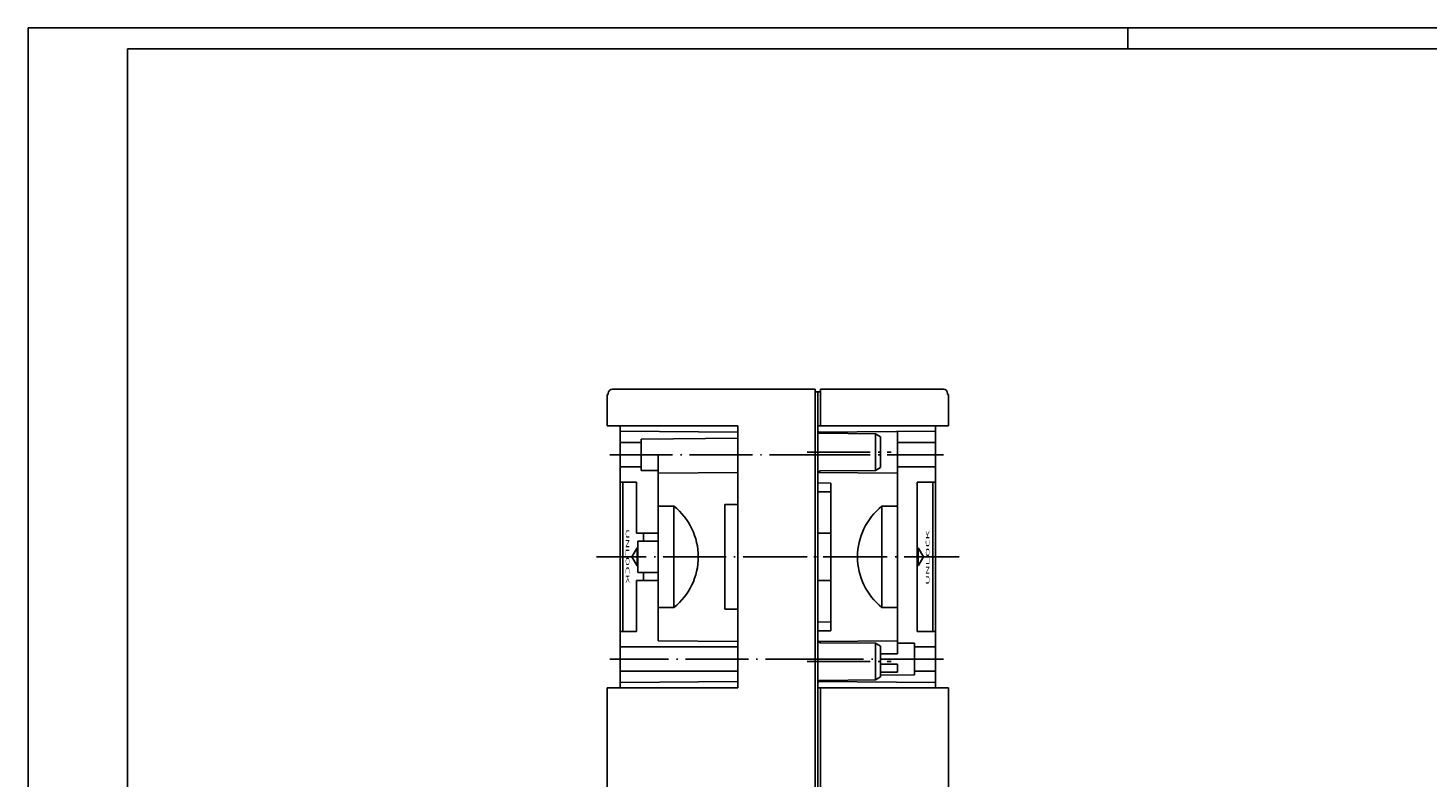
# Model space of a CAD drawing. Extents: x 1 to 840, y 1 to 593.
# Tile 3 of 9: x 1 to 268, y 450 to 593. Entities that reach past the tile are written whole.
import ezdxf
from ezdxf.enums import TextEntityAlignment as Align

# ---------------------------------------------------------------- set-up
doc = ezdxf.new("R2010")
doc.units = 0
doc.header["$LTSCALE"] = 0.5
doc.header["$PDMODE"] = 35
doc.header["$PDSIZE"] = -2
doc.linetypes.add('ACAD_ISO04W100', pattern=[30.5, 24, -3, 0.5, -3])
doc.layers.get('0').update_dxf_attribs({"linetype": 'CONTINUOUS'})
doc.layers.get('DEFPOINTS').update_dxf_attribs({"linetype": 'CONTINUOUS'})
doc.styles.get("Standard").update_dxf_attribs({"font": 'ISOCP.shx', "width": 1.5})

# ---------------------------------------------------------------- blocks, each defined once
blk = doc.blocks.new('PH_GRPBLK')
at = {"layer": 'DEFPOINTS', "color": 0, "linetype": 'Continuous'}
blk.add_point((0, 0), dxfattribs=at)

msp = doc.modelspace()

# ---------------------------------------------------------------- linework, layer by layer
at = {"color": 1, "linetype": 'Continuous'}
for p, q in [((1, 593), (840, 593)), ((1, 1), (1, 593)), ((211, 589), (211, 593))]:
    msp.add_line(p, q, dxfattribs=at)
at = {"color": 3, "linetype": 'Continuous'}
for p, q in [((20, 589), (836, 589)), ((20, 5), (20, 589))]:
    msp.add_line(p, q, dxfattribs=at)
at = {"color": 5, "linetype": 'Continuous'}
for p, q in [((151.28434, 524), (112.56434, 524)), ((151.28434, 524), (151.28434, 327.1)), ((152.28434, 524), (175.76434, 524)), ((152.28434, 517), (152.28434, 524)), ((111.56434, 517), (111.56434, 523)), ((111.56434, 523), (111.76434, 523)), ((111.76434, 523), (111.76434, 523.2)), ((151.28434, 523.5), (151.78434, 523.5)), ((151.78434, 327.6), (151.78434, 523.5)), ((151.78434, 504.44764), (151.78434, 523.5)), ((152.28434, 523.5), (151.78434, 523.5)), ((176.56434, 523), (176.56434, 523.2)), ((176.76434, 523), (176.56434, 523)), ((176.76434, 517), (176.76434, 523)), ((136.54434, 517), (111.56434, 517)), ((114.06434, 467), (114.06434, 517)), ((114.06434, 516), (136.54434, 515.80382)), ((136.54434, 467), (136.54434, 517)), ((151.78434, 517), (176.76434, 517)), ((174.26434, 516), (151.87776, 515.80464)), ((167.02434, 473.5), (167.02434, 515.93682)), ((174.26434, 467), (174.26434, 517)), ((118.06434, 513.83184), (114.06434, 513.83184)), ((136.54434, 514.66127), (118.06434, 514.5)), ((118.06434, 508.5), (118.06434, 514.5)), ((162.78434, 515.504), (152.27998, 515.59567)), ((162.78434, 508.496), (162.78434, 515.504)), ((163.78434, 514.92665), (162.78434, 515.504)), ((163.78434, 509.07335), (163.78434, 514.92665)), ((167.02434, 513.83184), (174.26434, 513.83184)), ((121.30434, 511.5), (121.30434, 476)), ((118.06434, 509.16816), (114.06434, 509.16816)), ((121.30434, 508.47172), (118.06434, 508.5)), ((136.54434, 508.133), (121.30434, 508)), ((151.83944, 508.13252), (167.02434, 508)), ((162.78434, 508.496), (152.27998, 508.40433)), ((162.78434, 508.496), (163.78434, 509.07335)), ((167.02434, 509.16816), (174.26434, 509.16816)), ((117.17717, 506.25), (114.06434, 506.25)), ((114.56434, 477.75), (114.56434, 506.25)), ((117.17717, 496.5), (117.17717, 506.25)), ((151.78434, 506.117), (154.28434, 506.09519)), ((154.28434, 506.09519), (154.28434, 477.90481)), ((170.76159, 506.25), (170.76159, 477.75)), ((170.76159, 506.25), (174.26434, 506.25)), ((173.76434, 506.25), (173.76434, 477.75)), ((151.78434, 504.44764), (154.28434, 504.42582)), ((121.30434, 501.66631), (124.30434, 501.66631)), ((124.30434, 501.66631), (124.30434, 482.33369)), ((134.04434, 482), (134.04434, 502)), ((136.54434, 502), (134.04434, 502)), ((167.02434, 501.66631), (164.02434, 501.66631)), ((164.02434, 482.33369), (164.02434, 501.66631)), ((117.17717, 496.5), (121.30434, 496.5)), ((117.45068, 489), (117.45068, 495)), ((117.45068, 495), (121.30434, 495)), ((118.47702, 495), (118.47702, 496.5)), ((151.78434, 496.5), (154.28434, 496.5)), ((116.28068, 492), (117.28068, 493.73205)), ((116.28068, 492), (117.28068, 490.26795)), ((117.28068, 490.26795), (117.28068, 493.73205)), ((171.93159, 492), (170.93159, 493.73205)), ((170.93159, 493.73205), (170.93159, 490.26795)), ((171.93159, 492), (170.93159, 490.26795)), ((117.17717, 477.75), (117.17717, 487.5)), ((117.17717, 487.5), (121.30434, 487.5)), ((117.45068, 489), (121.30434, 489)), ((118.47702, 487.5), (118.47702, 489)), ((151.78434, 487.5), (154.28434, 487.5)), ((121.30434, 482.33369), (124.30434, 482.33369)), ((136.54434, 482), (134.04434, 482)), ((167.02434, 482.33369), (164.02434, 482.33369)), ((151.78434, 479.55236), (154.28434, 479.57418)), ((151.78434, 327.6), (151.78434, 479.55236)), ((117.17717, 477.75), (114.06434, 477.75)), ((121.30434, 476), (136.54434, 475.867)), ((151.78434, 477.883), (154.28434, 477.90481)), ((151.83944, 475.86748), (167.02434, 476)), ((170.76159, 477.75), (174.26434, 477.75)), ((136.54434, 474.83184), (114.06434, 474.83184)), ((162.78434, 475.504), (152.27998, 475.59567)), ((163.78434, 474.92665), (162.78434, 475.504)), ((162.78434, 468.496), (162.78434, 475.504)), ((163.78434, 469.07335), (163.78434, 474.92665)), ((163.78434, 473.5), (167.02434, 473.5)), ((167.02434, 475.52828), (170.26434, 475.5)), ((170.26434, 475.5), (170.26434, 469.5)), ((170.26434, 474.83184), (174.26434, 474.83184)), ((163.78434, 471.5), (167.02434, 471.5)), ((167.02434, 470), (167.02434, 471.5)), ((136.54434, 470.16816), (114.06434, 470.16816)), ((114.06434, 468), (136.54434, 468.19618)), ((174.26434, 468), (151.87776, 468.19536)), ((162.78434, 468.496), (152.27998, 468.40433)), ((153.28434, 468.18309), (153.28434, 468.41309)), ((154.78434, 468.42618), (154.78434, 468.17)), ((162.78434, 468.496), (163.78434, 469.07335)), ((163.78434, 470), (167.02434, 470)), ((163.78434, 469.44345), (170.26434, 469.5)), ((170.26434, 470.16816), (174.26434, 470.16816)), ((111.56434, 467), (111.56434, 384.1)), ((136.54434, 467), (111.56434, 467)), ((151.78434, 467), (176.76434, 467)), ((152.28434, 384.1), (152.28434, 467)), ((176.76434, 384.1), (176.76434, 467))]:
    msp.add_line(p, q, dxfattribs=at)
at = {"color": 1, "linetype": 'ACAD_ISO04W100'}
for p, q in [((112.06434, 511.5), (153.78434, 511.5)), ((149.78434, 512), (165.78434, 512)), ((149.78434, 511.5), (175.76434, 511.5)), ((164.78434, 492), (109.56434, 492)), ((137.78434, 492), (178.76434, 492)), ((153.78434, 472.5), (112.06434, 472.5)), ((175.76434, 472.5), (149.78434, 472.5)), ((149.78434, 472), (165.78434, 472))]:
    msp.add_line(p, q, dxfattribs=at)
at = {"color": 5, "linetype": 'Continuous'}
for centre, radius, start, end in [((112.56434, 523.2), 0.8, 90, 180), ((175.76434, 523.2), 0.8, 0, 90), ((152.28434, 516.09566), 0.5, 180, 269.5), ((152.28434, 507.90434), 0.5, 90.5, 180), ((116.62227, 492), 12.34713, 308.4750913, 51.5249087), ((171.70641, 492), 12.34713, 128.4750913, 231.5249087), ((152.28434, 476.09566), 0.5, 180, 269.5), ((152.28434, 467.90434), 0.5, 90.5, 180)]:
    msp.add_arc(centre, radius, start, end, dxfattribs=at)

# ---------------------------------------------------------------- block references
at = {"color": 5, "linetype": 'Continuous', "xscale": 0.5, "yscale": 0.5, "zscale": 0.5}
msp.add_blockref('PH_GRPBLK', (116.28068, 492), dxfattribs=at)
at = {"color": 5, "linetype": 'Continuous', "xscale": 0.5, "yscale": 0.5, "zscale": 0.5, "rotation": 180}
msp.add_blockref('PH_GRPBLK', (171.93159, 492), dxfattribs=at)
at = {"color": 1, "linetype": 'Continuous'}
msp.add_blockref('PH_GRPBLK', (112.56434, 467), dxfattribs=at)

# ---------------------------------------------------------------- texts
at = {"color": 5, "linetype": 'Continuous', "width": 3.5}
for rotation, p in [(270, (115.46377, 492.09992)), (90, (172.7485, 491.90008))]:
    msp.add_text('UNLOCK', height=0.685, rotation=rotation, dxfattribs=at).set_placement(p, align=Align.MIDDLE)

doc.saveas('drawing.dxf')
